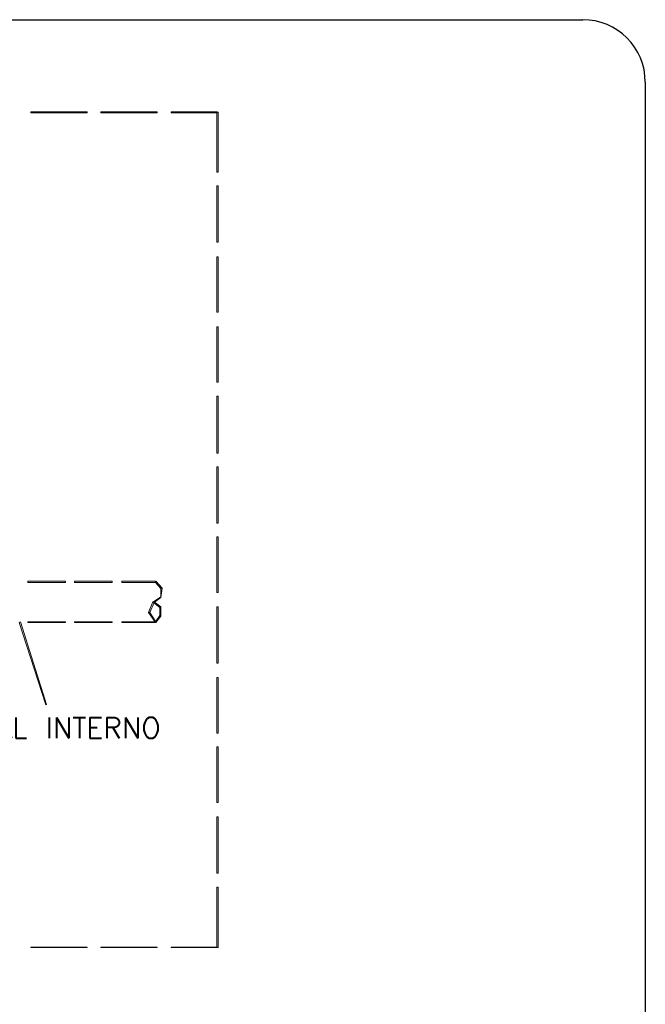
# Model space of a CAD drawing. Header units: metres. Extents: x -81 to 1042, y -541 to 334.
# Tile 129 of 130: x 930.38 to 932.88, y 245.76 to 249.69. Entities that reach past the tile are written whole.
import ezdxf

# ---------------------------------------------------------------- set-up
doc = ezdxf.new("R2010")
doc.units = ezdxf.units.M
doc.layers.add('LAYER 1', color=7, linetype='Continuous', lineweight=20)
doc.layers.add('P-CONTORNO', color=4, linetype='Continuous', lineweight=30)
doc.styles.add('txt', font='txt.shx')

msp = doc.modelspace()

# ---------------------------------------------------------------- linework, layer by layer
at = {"layer": 'LAYER 1', "color": 7}
for p, q in [((930.6483, 249.3256), (930.4233, 249.3256)), ((930.4233, 249.3256), (930.4233, 249.3206)), ((930.4233, 249.3206), (930.6483, 249.3206)), ((930.6483, 249.3206), (930.6483, 249.3256)), ((930.9283, 249.3256), (930.7033, 249.3256)), ((930.7033, 249.3256), (930.7033, 249.3206)), ((930.7033, 249.3206), (930.9283, 249.3206)), ((930.9283, 249.3206), (930.9283, 249.3256)), ((931.1683, 249.3256), (930.9833, 249.3256)), ((930.9833, 249.3256), (930.9833, 249.3206)), ((930.9833, 249.3206), (931.1683, 249.3206)), ((931.1713, 249.3236), (931.1663, 249.3236)), ((931.1663, 249.3236), (931.1663, 249.0836)), ((931.1683, 249.3206), (931.1683, 249.3256)), ((931.1713, 249.0836), (931.1713, 249.3236)), ((931.1663, 249.0836), (931.1713, 249.0836)), ((931.1713, 249.0286), (931.1663, 249.0286)), ((931.1663, 249.0286), (931.1663, 248.8036)), ((931.1713, 248.8036), (931.1713, 249.0286)), ((931.1663, 248.8036), (931.1713, 248.8036)), ((931.1713, 248.7456), (931.1663, 248.7456)), ((931.1663, 248.7456), (931.1663, 248.5236)), ((931.1713, 248.5236), (931.1713, 248.7456)), ((931.1663, 248.5236), (931.1713, 248.5236)), ((931.1713, 248.4656), (931.1663, 248.4656)), ((931.1663, 248.4656), (931.1663, 248.2436)), ((931.1713, 248.2436), (931.1713, 248.4656)), ((931.1663, 248.2436), (931.1713, 248.2436)), ((931.1713, 248.1886), (931.1663, 248.1886)), ((931.1663, 248.1886), (931.1663, 247.9606)), ((931.1713, 247.9606), (931.1713, 248.1886)), ((931.1663, 247.9606), (931.1713, 247.9606)), ((931.1713, 247.9056), (931.1663, 247.9056)), ((931.1663, 247.9056), (931.1663, 247.6806)), ((931.1713, 247.6806), (931.1713, 247.9056)), ((931.1663, 247.6806), (931.1713, 247.6806)), ((931.1713, 247.6256), (931.1663, 247.6256)), ((931.1663, 247.6256), (931.1663, 247.4036)), ((931.1713, 247.4036), (931.1713, 247.6256)), ((930.5613, 247.4486), (930.4113, 247.4486)), ((930.4113, 247.4486), (930.4113, 247.4436)), ((930.4113, 247.4436), (930.5613, 247.4436)), ((930.5613, 247.4436), (930.5613, 247.4486)), ((930.7483, 247.4486), (930.5983, 247.4486)), ((930.5983, 247.4486), (930.5983, 247.4436)), ((930.5983, 247.4436), (930.7483, 247.4436)), ((930.7483, 247.4436), (930.7483, 247.4486)), ((930.9213, 247.4486), (930.7863, 247.4486)), ((930.7863, 247.4486), (930.7863, 247.4436)), ((930.7863, 247.4436), (930.9213, 247.4436)), ((930.9213, 247.4436), (930.9213, 247.4486)), ((930.9213, 247.4436), (930.9233, 247.4486)), ((930.9433, 247.4186), (930.9213, 247.4436)), ((930.9233, 247.4486), (930.9483, 247.4206)), ((930.9483, 247.4206), (930.9433, 247.4186)), ((930.9433, 247.4186), (930.9483, 247.4206)), ((930.9483, 247.4206), (930.9433, 247.3836)), ((930.9433, 247.3856), (930.9433, 247.4186)), ((931.1663, 247.4036), (931.1713, 247.4036)), ((930.8933, 247.3236), (930.9113, 247.3656)), ((930.9163, 247.3636), (930.8983, 247.3236)), ((930.9113, 247.3656), (930.9163, 247.3636)), ((930.9133, 247.3656), (930.9433, 247.3856)), ((930.9163, 247.3636), (930.9133, 247.3656)), ((930.9133, 247.3636), (930.9163, 247.3656)), ((930.9383, 247.3436), (930.9133, 247.3636)), ((930.9433, 247.3836), (930.9163, 247.3636)), ((930.9163, 247.3656), (930.9433, 247.3456)), ((930.9433, 247.3836), (930.9433, 247.3856)), ((930.9433, 247.3856), (930.9433, 247.3836)), ((930.8933, 247.3236), (930.8983, 247.3236)), ((930.9213, 247.2836), (930.8933, 247.3236)), ((930.8983, 247.3236), (930.8933, 247.3236)), ((930.8983, 247.3236), (930.9233, 247.2856)), ((930.9433, 247.3456), (930.9383, 247.3436)), ((930.9383, 247.3436), (930.9433, 247.3456)), ((930.9383, 247.3106), (930.9383, 247.3436)), ((930.9433, 247.3456), (930.9433, 247.3086)), ((931.1713, 247.3456), (931.1663, 247.3456)), ((931.1663, 247.3456), (931.1663, 247.1206)), ((931.1713, 247.1206), (931.1713, 247.3456)), ((930.3813, 247.2856), (930.3763, 247.2836)), ((930.3763, 247.2836), (930.4833, 246.9536)), ((930.4863, 246.9556), (930.3813, 247.2856)), ((930.5613, 247.2856), (930.4113, 247.2856)), ((930.4113, 247.2856), (930.4113, 247.2836)), ((930.4113, 247.2836), (930.5613, 247.2836)), ((930.5613, 247.2836), (930.5613, 247.2856)), ((930.7483, 247.2856), (930.5983, 247.2856)), ((930.5983, 247.2856), (930.5983, 247.2836)), ((930.5983, 247.2836), (930.7483, 247.2836)), ((930.7483, 247.2836), (930.7483, 247.2856)), ((930.9213, 247.2856), (930.7863, 247.2856)), ((930.7863, 247.2856), (930.7863, 247.2836)), ((930.7863, 247.2836), (930.9213, 247.2836)), ((930.9213, 247.2856), (930.9383, 247.3106)), ((930.9213, 247.2836), (930.9213, 247.2856)), ((930.9233, 247.2856), (930.9213, 247.2836)), ((930.9233, 247.2836), (930.9213, 247.2856)), ((930.9433, 247.3086), (930.9233, 247.2836)), ((930.9433, 247.3086), (930.9383, 247.3106)), ((930.9383, 247.3106), (930.9433, 247.3086)), ((931.1663, 247.1206), (931.1713, 247.1206)), ((931.1713, 247.0636), (931.1663, 247.0636)), ((931.1663, 247.0636), (931.1663, 246.8406)), ((931.1713, 246.8406), (931.1713, 247.0636)), ((930.4833, 246.9536), (930.4863, 246.9556)), ((931.1663, 246.8406), (931.1713, 246.8406)), ((931.1713, 246.7856), (931.1663, 246.7856)), ((931.1663, 246.7856), (931.1663, 246.5636)), ((931.1713, 246.5636), (931.1713, 246.7856)), ((931.1663, 246.5636), (931.1713, 246.5636)), ((931.1713, 246.5056), (931.1663, 246.5056)), ((931.1663, 246.5056), (931.1663, 246.2806)), ((931.1713, 246.2806), (931.1713, 246.5056)), ((931.1663, 246.2806), (931.1713, 246.2806)), ((931.1713, 246.2256), (931.1663, 246.2256)), ((931.1663, 246.2256), (931.1663, 245.9836)), ((931.1713, 245.9836), (931.1713, 246.2256)), ((930.6483, 245.9856), (930.4233, 245.9856)), ((930.4233, 245.9856), (930.4233, 245.9836)), ((930.6483, 245.9836), (930.6483, 245.9856)), ((930.9283, 245.9856), (930.7033, 245.9856)), ((930.7033, 245.9856), (930.7033, 245.9836)), ((930.9283, 245.9836), (930.9283, 245.9856)), ((931.1683, 245.9856), (930.9833, 245.9856)), ((930.9833, 245.9856), (930.9833, 245.9836)), ((931.1683, 245.9836), (931.1683, 245.9856)), ((930.4233, 245.9836), (930.6483, 245.9836)), ((930.7033, 245.9836), (930.9283, 245.9836)), ((930.9833, 245.9836), (931.1683, 245.9836)), ((931.1663, 245.9836), (931.1713, 245.9836))]:
    msp.add_line(p, q, dxfattribs=at)
at = {"layer": 'P-CONTORNO'}
for p, q in [((921.9813, 249.6936), (932.6283, 249.6936)), ((932.8783, 249.4436), (932.8783, 236.7606))]:
    msp.add_line(p, q, dxfattribs=at)
msp.add_arc((932.6283, 249.4436), 0.25, 0, 90, dxfattribs=at)

# ---------------------------------------------------------------- texts
at = {"layer": 'LAYER 1', "color": 7, "insert": (930.0633, 246.8208), "char_height": 0.082422, "width": 1.285791, "attachment_point": 7, "line_spacing_factor": 0.798, "style": 'txt'}
msp.add_mtext('RAMAL INTERNO', dxfattribs=at)

doc.saveas('drawing.dxf')
